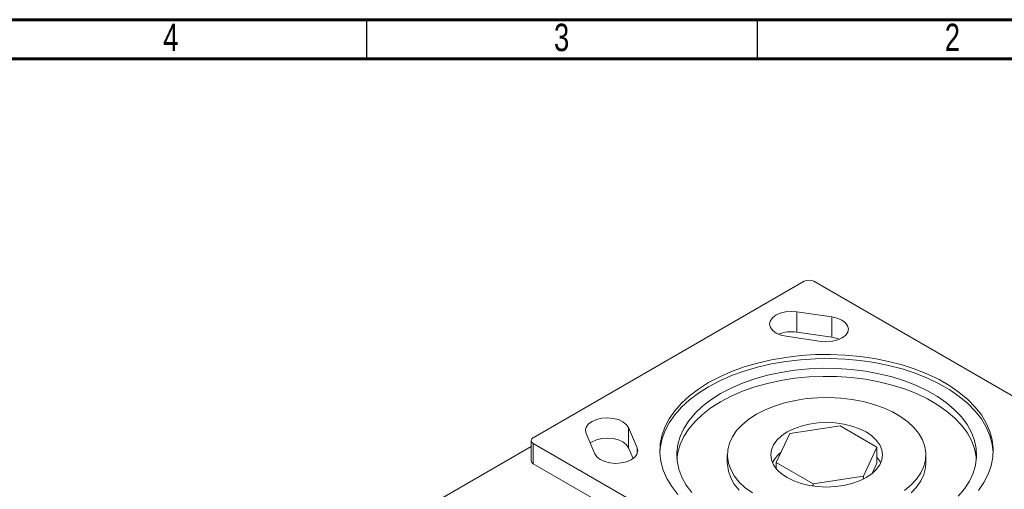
# Model space of a CAD drawing. Header units: inches. Extents: x 0.6 to 16.3, y 0.2 to 11.5.
# Tile 16 of 17: x 8.7 to 13.6, y 9.1 to 11.5. Entities that reach past the tile are written whole.
import ezdxf

# ---------------------------------------------------------------- set-up
doc = ezdxf.new("R2010")
doc.units = ezdxf.units.IN
doc.header["$MEASUREMENT"] = 0
doc.styles.add('SLDTEXTSTYLE0', font='TXT', dxfattribs={"width": 0.75})

msp = doc.modelspace()

# ---------------------------------------------------------------- linework, layer by layer
at = {"color": 7, "linetype": 'Continuous', "lineweight": 60}
for p, q in [((0.59055118, 11.49606299), (16.33858268, 11.49606299)), ((0.78740157, 11.2992126), (16.14173228, 11.2992126))]:
    msp.add_line(p, q, dxfattribs=at)
at = {"color": 7, "linetype": 'Continuous', "lineweight": 30}
for p, q in [((10.43307087, 11.49606299), (10.43307087, 11.2992126)), ((12.4015748, 11.49606299), (12.4015748, 11.2992126))]:
    msp.add_line(p, q, dxfattribs=at)
at = {"color": 7, "linetype": 'Continuous', "lineweight": 15}
for p, q in [((12.63739752, 10.17868973), (11.27268144, 9.3908559)), ((14.22838778, 9.28880488), (12.686895, 10.17868973)), ((12.77721353, 9.99945498), (12.60043683, 10.02496773)), ((12.60043683, 10.02496773), (12.60043683, 9.92290013)), ((12.77721353, 9.99945498), (12.77721353, 9.89738738)), ((12.77721353, 9.89738738), (12.60043683, 9.92290013)), ((12.54707899, 9.90175644), (12.72385569, 9.87624368)), ((11.79659011, 9.34094466), (11.75239594, 9.44299567)), ((11.75239594, 9.44299567), (11.75239594, 9.34092807)), ((12.81847461, 9.45150422), (12.56491908, 9.41228329)), ((13.00409014, 9.34435065), (12.81847461, 9.45150422)), ((11.26243017, 9.37656876), (11.26243017, 9.27450115)), ((11.53896459, 9.41219285), (11.58315876, 9.31014184)), ((12.56491908, 9.41228329), (12.49697908, 9.2659088)), ((11.26243017, 9.34673824), (10.70763337, 9.02646087)), ((11.27268144, 9.36228161), (12.81417422, 8.47239677)), ((11.27268144, 9.36228161), (11.27268144, 9.26021401)), ((11.77612581, 9.28613221), (11.75239594, 9.34092807)), ((12.93615014, 9.19797616), (13.00409014, 9.34435065)), ((13.00409014, 9.34435065), (13.00409014, 9.26269657)), ((12.25053461, 9.30512973), (12.25053461, 9.26430269)), ((13.25053461, 9.26430269), (13.25053461, 9.30512973)), ((11.27268144, 9.26021401), (12.81417422, 8.37032917)), ((12.49697908, 9.2659088), (12.68259461, 9.15875524)), ((12.49697908, 9.2659088), (12.49697908, 9.23487318)), ((12.98033824, 9.2115239), (13.00409014, 9.26269657)), ((12.68259461, 9.15875524), (12.93615014, 9.19797616)), ((12.93615014, 9.19797616), (12.93615014, 9.18314781)), ((12.68259461, 9.15875524), (12.68259461, 9.14757595))]:
    msp.add_line(p, q, dxfattribs=at)
at = {"color": 8, "linetype": 'Continuous', "lineweight": 15}
msp.add_line((11.79659011, 9.34094466), (11.79659011, 9.31014184), dxfattribs=at)
at = {"color": 7, "linetype": 'Continuous', "lineweight": 15, "flags": 128}
for points in [[(12.60043683, 10.02496773), (12.57190772, 10.02685475), (12.5435047, 10.02441485), (12.51716338, 10.0178143), (12.49467889, 10.00750292), (12.4775835, 9.99418342), (12.46704224, 9.9787635), (12.46377347, 9.96229399), (12.46799997, 9.94589728), (12.47943369, 9.93069076), (12.49729545, 9.91771074), (12.52036801, 9.90784178), (12.54707899, 9.90175644)], [(12.72385569, 9.87624368), (12.7523848, 9.87435667), (12.78078782, 9.87679657), (12.80712914, 9.88339712), (12.82961363, 9.89370849), (12.84670902, 9.907028), (12.85725028, 9.92244792), (12.86051905, 9.93891743), (12.85629255, 9.95531414), (12.84485883, 9.97052066), (12.82699707, 9.98350068), (12.80392451, 9.99336964), (12.77721353, 9.99945498)], [(12.81599421, 9.88681553), (12.80392451, 9.89130204), (12.77721353, 9.89738738)], [(13.51533575, 9.12499976), (13.54339661, 9.16538377), (13.56507381, 9.20705729), (13.58019281, 9.24968479), (13.5886319, 9.29292305), (13.59032313, 9.33642395), (13.58525286, 9.37983725), (13.57346194, 9.4228134), (13.55504529, 9.4650064), (13.5301512, 9.50607651), (13.49898009, 9.54569308), (13.46178294, 9.58353714), (13.41885923, 9.61930397), (13.37055457, 9.65270562), (13.31725787, 9.68347315), (13.25939824, 9.71135884), (13.19744155, 9.73613817), (13.13188663, 9.75761163), (13.06326128, 9.77560633), (12.99211804, 9.78997738), (12.91902972, 9.80060909), (12.84458477, 9.80741584), (12.76938258, 9.81034284), (12.69402864, 9.80936652), (12.61912966, 9.80449474), (12.54528867, 9.79576672), (12.4731002, 9.78325274), (12.40314546, 9.76705355), (12.3359877, 9.74729958), (12.27216763, 9.72414987), (12.21219909, 9.69779082), (12.15656491, 9.66843466)], [(13.59034852, 9.31533649), (13.59032313, 9.31601043), (13.58525286, 9.35942373), (13.57346194, 9.40239988), (13.55504529, 9.44459288), (13.5301512, 9.48566299), (13.49898009, 9.52527956), (13.46178294, 9.56312362), (13.41885923, 9.59889045), (13.37055457, 9.6322921), (13.31725787, 9.66305963), (13.25939824, 9.69094532), (13.19744155, 9.71572465), (13.13188663, 9.73719811), (13.06326128, 9.75519281), (12.99211804, 9.76956386), (12.91902972, 9.78019557), (12.84458477, 9.78700232), (12.76938258, 9.78992932), (12.69402864, 9.788953), (12.61912966, 9.78408122), (12.54528867, 9.7753532), (12.4731002, 9.76283922), (12.40314546, 9.74664003), (12.3359877, 9.72688606), (12.27216763, 9.70373635), (12.21219909, 9.6773773), (12.15656491, 9.64802114)], [(13.41318225, 9.09624799), (13.44457614, 9.13355641), (13.46968468, 9.17241861), (13.48828049, 9.21248267), (13.50019516, 9.25338576), (13.50532079, 9.29475745), (13.50361095, 9.33622307), (13.49508115, 9.3774071), (13.47980861, 9.41793658), (13.45793165, 9.45744447), (13.4296484, 9.49557297), (13.39521498, 9.53197678), (13.35494324, 9.56632623), (13.30919789, 9.59831025), (13.25839319, 9.62763917), (13.20298925, 9.65404741), (13.1434878, 9.67729579), (13.08042771, 9.69717377), (13.01438006, 9.71350135), (12.94594299, 9.72613065), (12.87573626, 9.7349473), (12.80439569, 9.73987145), (12.73256735, 9.74085852), (12.66090172, 9.73789955), (12.59004781, 9.73102136), (12.52064731, 9.72028623), (12.45332869, 9.70579137), (12.38870162, 9.68766807), (12.32735137, 9.66608043), (12.26983353, 9.64122397), (12.21666899, 9.61332379)], [(13.50470607, 9.28471621), (13.50361095, 9.29539603), (13.49508115, 9.33658006), (13.47980861, 9.37710954), (13.45793165, 9.41661743), (13.4296484, 9.45474592), (13.39521498, 9.49114974), (13.35494324, 9.52549919), (13.30919789, 9.55748321), (13.25839319, 9.58681213), (13.20298925, 9.61322037), (13.1434878, 9.63646875), (13.08042771, 9.65634673), (13.01438006, 9.67267431), (12.94594299, 9.68530361), (12.87573626, 9.69412025), (12.80439569, 9.69904441), (12.73256735, 9.70003147), (12.66090172, 9.69707251), (12.59004781, 9.69019432), (12.52064731, 9.67945919), (12.45332869, 9.66496433), (12.38870162, 9.64684103), (12.32735137, 9.62525339), (12.26983353, 9.60039693), (12.21666899, 9.57249675)], [(12.15656491, 9.64802114), (12.10571303, 9.61590421), (12.06005286, 9.5812851), (12.01995206, 9.54444256), (11.98573347, 9.50567321), (11.95767261, 9.46528921), (11.93599541, 9.42361569), (11.9208764, 9.38098819), (11.91243731, 9.33774993), (11.9107207, 9.31533649)], [(12.15656491, 9.66843466), (12.10571303, 9.63631773), (12.06005286, 9.60169862), (12.01995206, 9.56485608), (11.98573347, 9.52608673), (11.95767261, 9.48570273), (11.93599541, 9.44402921), (11.9208764, 9.40140171), (11.91243731, 9.35816345), (11.91074609, 9.31466254), (11.91581635, 9.27124925), (11.92760727, 9.22827309), (11.94602392, 9.1860801), (11.97091802, 9.14500998), (12.00208913, 9.10539341)], [(12.21666899, 9.61332379), (12.16833922, 9.58263256), (12.1252819, 9.54942821), (12.08788697, 9.51401146), (12.05649308, 9.47670305), (12.03138453, 9.43784084), (12.01278872, 9.39777678), (12.00087406, 9.3568737), (11.99574843, 9.31550201), (11.99745826, 9.27403639), (12.00598807, 9.23285235), (12.02126061, 9.19232287), (12.04313757, 9.15281499), (12.07142082, 9.11468649)], [(12.21666899, 9.57249675), (12.16833922, 9.54180552), (12.1252819, 9.50860117), (12.08788697, 9.47318442), (12.05649308, 9.43587601), (12.03138453, 9.3970138), (12.01278872, 9.35694974), (12.00087406, 9.31604665), (11.99636315, 9.28471621)], [(13.14274244, 9.12610256), (13.17609294, 9.15359846), (13.2036885, 9.18314356), (13.22515593, 9.21433832), (13.24020492, 9.24676087), (13.24863196, 9.27997276), (13.25032308, 9.31352485), (13.24525543, 9.34696342), (13.23349752, 9.37983626), (13.21520837, 9.41169881), (13.1906353, 9.44212021), (13.16011063, 9.47068904), (13.12404714, 9.49701897), (13.08293254, 9.52075393), (13.03732283, 9.54157293), (12.98783479, 9.55919445), (12.93513768, 9.57338018), (12.87994413, 9.58393828), (12.82300054, 9.59072598), (12.76507697, 9.59365147), (12.70695674, 9.59267521), (12.64942582, 9.58781038), (12.59326223, 9.57912279), (12.53922548, 9.5667299), (12.48804632, 9.55079933), (12.44041686, 9.53154649), (12.39698122, 9.50923176)], [(11.75239594, 9.44299567), (11.74185468, 9.4584156), (11.72475929, 9.4717351), (11.7022748, 9.48204648), (11.67593348, 9.48864702), (11.64753045, 9.49108693), (11.61900134, 9.48919991), (11.59229036, 9.48311457), (11.5692178, 9.47324561), (11.55135604, 9.46026559), (11.53992232, 9.44505907), (11.53569582, 9.42866236), (11.53896459, 9.41219285)], [(12.39698122, 9.50923176), (12.35832678, 9.48415689), (12.32497627, 9.45666099), (12.29738071, 9.42711589), (12.27591329, 9.39592114), (12.2608643, 9.36349859), (12.25243726, 9.3302867), (12.25074613, 9.2967346), (12.25581379, 9.26329604), (12.26757169, 9.2304232), (12.28586085, 9.19856064), (12.31043391, 9.16813925), (12.34095859, 9.13957041), (12.37702207, 9.11324049)], [(12.55166083, 9.41993712), (12.52299858, 9.40056382), (12.49993902, 9.37884061), (12.48304996, 9.3553024), (12.47274726, 9.33052877), (12.46928461, 9.30512973), (12.47274726, 9.27973069), (12.48304996, 9.25495706), (12.49993902, 9.23141885), (12.52299858, 9.20969564), (12.55166083, 9.19032234), (12.58522001, 9.17377597), (12.62284978, 9.16046398), (12.66362358, 9.15071413), (12.70653741, 9.14476651), (12.75053461, 9.14276756), (12.7945318, 9.14476651), (12.83744564, 9.15071413), (12.87821944, 9.16046398), (12.91584921, 9.17377597), (12.94940839, 9.19032234), (12.97807064, 9.20969564), (13.00113019, 9.23141885), (13.01801925, 9.25495706), (13.02832195, 9.27973069), (13.03178461, 9.30512973), (13.02832195, 9.33052877), (13.01801925, 9.3553024), (13.00113019, 9.37884061), (12.97807064, 9.40056382), (12.94940839, 9.41993712), (12.91584921, 9.43648348), (12.87821944, 9.44979548), (12.83744564, 9.45954533), (12.7945318, 9.46549295), (12.75053461, 9.4674919), (12.70653741, 9.46549295), (12.66362358, 9.45954533), (12.62284978, 9.44979548), (12.58522001, 9.43648348), (12.55166083, 9.41993712)], [(11.75239594, 9.34092807), (11.74185468, 9.356348), (11.72475929, 9.3696675), (11.7022748, 9.37997888), (11.67593348, 9.38657942), (11.64753045, 9.38901933), (11.61900134, 9.38713231), (11.59229036, 9.38104697), (11.5692178, 9.37117801), (11.55942889, 9.3649377)], [(11.58315876, 9.31014184), (11.59370002, 9.29472191), (11.61079541, 9.28140241), (11.6332799, 9.27109103), (11.65962122, 9.26449049), (11.68802424, 9.26205058), (11.71655336, 9.2639376), (11.74326434, 9.27002294), (11.7663369, 9.2798919), (11.78419866, 9.29287192), (11.79563238, 9.30807844), (11.79985888, 9.32447516), (11.79659011, 9.34094466)], [(13.02274764, 9.26430269), (13.01801925, 9.27364832), (13.00409014, 9.29373219)], [(12.25053461, 9.26430269), (12.25074613, 9.25590756), (12.25581379, 9.222469), (12.26757169, 9.18959616), (12.28586085, 9.1577336), (12.31043391, 9.12731221)], [(13.17609294, 9.11277142), (13.2036885, 9.14231652), (13.22515593, 9.17351128), (13.24020492, 9.20593383), (13.24863196, 9.23914572), (13.25053461, 9.26430269)]]:
    msp.add_lwpolyline(points, dxfattribs=at)
at = {"color": 7, "linetype": 'Continuous', "lineweight": 15}
for centre, radius, start, end in [((12.66214626, 10.13092484), 0.05379577, 62.60967224, 117.39032776), ((12.57350716, 9.75080385), 0.17419052, 81.10646258, 111.98436821), ((11.27810388, 9.37656876), 0.01528154, 110.7834208, 249.2165792), ((11.27994617, 9.27624788), 0.01760287, 185.69479925, 245.62534171), ((12.60944577, 9.20236835), 0.14501523, 127.71700908, 154.71706792)]:
    msp.add_arc(centre, radius, start, end, dxfattribs=at)

# ---------------------------------------------------------------- texts
at = {"color": 7, "linetype": 'Continuous', "lineweight": 0, "char_height": 0.13779528, "attachment_point": 2, "style": 'SLDTEXTSTYLE0'}
for s, insert in [('4', (9.44743137, 11.47577021)), ('3', (11.41593531, 11.47577021)), ('2', (13.38443925, 11.47577021))]:
    msp.add_mtext(s, dxfattribs=dict(at, insert=insert))

doc.saveas('drawing.dxf')
